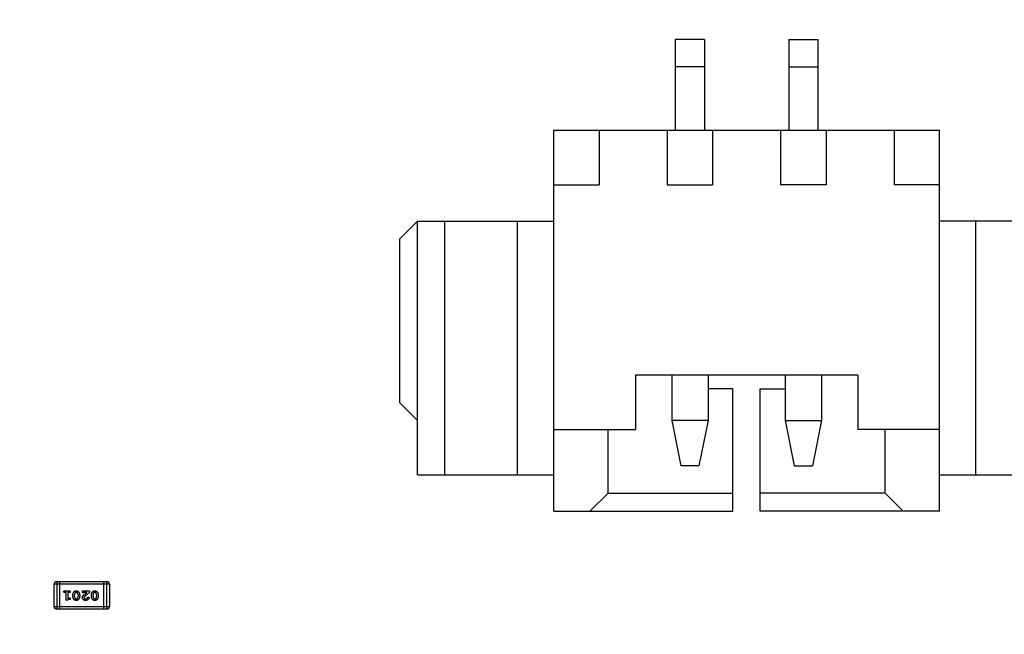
# Model space of a CAD drawing. Header units: millimetres. Extents: x 525 to 788, y 277 to 384.
# Tile 16 of 130: x 703 to 714, y 329 to 336. Entities that reach past the tile are written whole.
import ezdxf

# ---------------------------------------------------------------- set-up
doc = ezdxf.new("R2010")
doc.units = ezdxf.units.MM
doc.header["$LTSCALE"] = 5
doc.header["$PDMODE"] = 3
doc.header["$PDSIZE"] = 0.3125
doc.layers.get('0').update_dxf_attribs({"linetype": 'CONTINUOUS'})
doc.layers.get('Defpoints').update_dxf_attribs({"linetype": 'CONTINUOUS'})
doc.layers.add('dim', color=6, linetype='CONTINUOUS', lineweight=9)
doc.styles.add('Verdana', font='verdana.ttf', dxfattribs={"height": 3})
doc.dimstyles.new('aaaaaaaa 3.0', dxfattribs={"dimtxt": 3, "dimasz": 2.5, "dimexe": 1.25, "dimexo": 0.625, "dimtad": 1, "dimzin": 9, "dimdsep": 46, "dimtxsty": 'Verdana', "dimcen": 0, "dimazin": 0, "dimtfac": 1, "dimtofl": 0, "dimtmove": 0, "dimatfit": 3, "dimfxl": 1, "dimlwd": 25, "dimlwe": 25, "dimarcsym": 0})

# ---------------------------------------------------------------- blocks, each defined once
blk = doc.blocks.new('*D52')
at = {"layer": 'Defpoints', "color": 0}
for p in [(700.628, 338.061), (684.414, 297.363), (712.397, 297.363)]:
    blk.add_point(p, dxfattribs=at)
at = {"layer": 'dim', "color": 0, "lineweight": 25}
for p, q in [((700.003, 338.061), (683.164, 338.061)), ((684.414, 335.561), (684.414, 299.863)), ((711.772, 297.363), (683.164, 297.363))]:
    blk.add_line(p, q, dxfattribs=at)
at = {"layer": 'dim', "color": 0}
for points in [[(684.831, 335.561), (683.997, 335.561), (684.414, 338.061)], [(683.997, 299.863), (684.831, 299.863), (684.414, 297.363)]]:
    blk.add_solid(points, dxfattribs=at)
at = {"layer": 'dim', "color": 0, "insert": (682.228, 317.712), "char_height": 3, "attachment_point": 5, "rotation": 90, "style": 'Verdana'}
blk.add_mtext('40.7', dxfattribs=at)
blk = doc.blocks.new('*D55')
at = {"layer": 'Defpoints', "color": 0}
for p in [(767.508, 331.908), (697.286, 316.938)]:
    blk.add_point(p, dxfattribs=at)
at = {"layer": 'dim', "color": 0, "lineweight": 25}
blk.add_line((785.495, 335.743), (769.953, 332.429), dxfattribs=at)
at = {"layer": 'dim', "color": 0}
blk.add_solid([(769.866, 332.837), (770.04, 332.022), (767.508, 331.908)], dxfattribs=at)
at = {"layer": 'dim', "color": 0, "insert": (778.447, 336.689), "char_height": 3, "attachment_point": 5, "rotation": 12.0345, "style": 'Verdana'}
blk.add_mtext('∅71.8', dxfattribs=at)

msp = doc.modelspace()

# ---------------------------------------------------------------- linework, layer by layer
at = {"linetype": 'Continuous'}
for p, q in [((710.423, 335.622), (710.423, 334.622)), ((710.743, 335.622), (710.423, 335.622)), ((710.743, 335.622), (710.743, 334.622)), ((711.673, 335.622), (711.673, 334.622)), ((711.673, 335.622), (711.993, 335.622)), ((711.993, 335.622), (711.993, 334.622)), ((710.743, 335.322), (710.423, 335.322)), ((711.673, 335.322), (711.993, 335.322)), ((709.083, 330.422), (709.083, 334.622)), ((709.083, 334.622), (713.333, 334.622)), ((709.583, 334.622), (709.583, 334.022)), ((710.333, 334.622), (710.333, 334.022)), ((710.833, 334.622), (710.833, 334.022)), ((711.583, 334.622), (711.583, 334.022)), ((712.083, 334.622), (712.083, 334.022)), ((712.833, 334.622), (712.833, 334.022)), ((713.333, 330.422), (713.333, 334.622)), ((709.083, 334.022), (709.583, 334.022)), ((710.333, 334.022), (710.833, 334.022)), ((712.083, 334.022), (711.583, 334.022)), ((713.333, 334.022), (712.833, 334.022)), ((707.383, 333.422), (707.583, 333.622)), ((707.583, 330.822), (707.583, 333.622)), ((707.583, 333.622), (709.083, 333.622)), ((707.883, 330.822), (707.883, 333.622)), ((708.683, 330.822), (708.683, 333.622)), ((714.833, 333.622), (713.333, 333.622)), ((713.733, 330.822), (713.733, 333.622)), ((707.383, 333.422), (707.383, 331.622)), ((709.983, 331.922), (709.983, 331.322)), ((712.433, 331.922), (709.983, 331.922)), ((710.383, 331.922), (710.383, 331.422)), ((710.783, 331.922), (710.783, 331.422)), ((711.633, 331.922), (711.633, 331.422)), ((712.033, 331.922), (712.033, 331.422)), ((712.433, 331.922), (712.433, 331.322)), ((711.058, 331.772), (710.783, 331.772)), ((711.058, 330.422), (711.058, 331.772)), ((711.358, 330.422), (711.358, 331.772)), ((711.358, 331.772), (711.633, 331.772)), ((707.583, 331.422), (707.383, 331.622)), ((710.383, 331.422), (710.483, 330.922)), ((710.783, 331.422), (710.383, 331.422)), ((710.783, 331.422), (710.683, 330.922)), ((711.633, 331.422), (711.733, 330.922)), ((711.633, 331.422), (712.033, 331.422)), ((712.033, 331.422), (711.933, 330.922)), ((709.083, 331.322), (709.983, 331.322)), ((709.683, 330.622), (709.683, 331.322)), ((713.333, 331.322), (712.433, 331.322)), ((712.733, 330.622), (712.733, 331.322)), ((710.683, 330.922), (710.483, 330.922)), ((711.733, 330.922), (711.933, 330.922)), ((707.583, 330.822), (709.083, 330.822)), ((713.333, 330.822), (714.833, 330.822)), ((709.683, 330.622), (709.483, 330.422)), ((709.683, 330.622), (711.058, 330.622)), ((712.733, 330.622), (711.358, 330.622)), ((712.933, 330.422), (712.733, 330.622)), ((709.083, 330.422), (711.058, 330.422)), ((713.333, 330.422), (711.358, 330.422)), ((703.58, 329.373), (703.58, 329.617)), ((704.19, 329.617), (703.58, 329.617)), ((703.611, 329.648), (703.611, 329.343)), ((703.611, 329.648), (704.16, 329.648)), ((703.641, 329.648), (703.641, 329.343)), ((704.129, 329.343), (704.129, 329.648)), ((704.16, 329.343), (704.16, 329.648)), ((704.19, 329.617), (704.19, 329.373)), ((703.696, 329.544), (703.748, 329.544)), ((703.714, 329.527), (703.696, 329.527)), ((703.714, 329.439), (703.714, 329.527)), ((703.731, 329.527), (703.731, 329.462)), ((703.748, 329.527), (703.731, 329.527)), ((703.788, 329.483), (703.788, 329.501)), ((703.805, 329.483), (703.805, 329.501)), ((703.844, 329.501), (703.844, 329.483)), ((703.862, 329.501), (703.862, 329.483)), ((703.892, 329.536), (703.892, 329.544)), ((703.892, 329.544), (703.969, 329.544)), ((703.942, 329.527), (703.906, 329.527)), ((703.969, 329.544), (703.969, 329.525)), ((703.992, 329.483), (703.992, 329.501)), ((704.009, 329.483), (704.009, 329.501)), ((704.049, 329.501), (704.049, 329.483)), ((704.066, 329.501), (704.066, 329.483)), ((703.58, 329.373), (704.19, 329.373)), ((703.75, 329.448), (703.714, 329.439)), ((703.731, 329.462), (703.746, 329.466)), ((704.16, 329.343), (703.611, 329.343))]:
    msp.add_line(p, q, dxfattribs=at)
for centre, radius, start, end in [((732.397, 324.423), 35.9, 323.5829, 216.3585), ((703.611, 329.617), 0.0305, 90, 180), ((704.16, 329.617), 0.0305, 0, 90), ((703.611, 329.373), 0.0305, 180, 270), ((704.16, 329.373), 0.0305, 270, 0)]:
    msp.add_arc(centre, radius, start, end, dxfattribs=at)
for points, knots in [([(703.685, 329.535), (703.685, 329.536), (703.686, 329.537), (703.686, 329.539), (703.687, 329.54), (703.688, 329.542), (703.69, 329.543), (703.692, 329.543), (703.694, 329.544), (703.696, 329.544), (703.696, 329.544)], [0, 0, 0, 0, 0.11508, 0.223334, 0.32935, 0.439023, 0.554571, 0.682512, 0.830988, 1, 1, 1, 1]), ([(703.696, 329.527), (703.696, 329.527), (703.694, 329.527), (703.692, 329.527), (703.69, 329.528), (703.688, 329.529), (703.687, 329.53), (703.686, 329.532), (703.686, 329.533), (703.685, 329.535), (703.685, 329.535)], [0, 0, 0, 0, 0.169144, 0.317737, 0.446349, 0.561988, 0.671746, 0.776491, 0.88483, 1, 1, 1, 1]), ([(703.748, 329.544), (703.749, 329.544), (703.751, 329.544), (703.753, 329.543), (703.755, 329.543), (703.757, 329.542), (703.758, 329.54), (703.759, 329.539), (703.759, 329.537), (703.759, 329.536), (703.759, 329.535)], [0, 0, 0, 0, 0.16897, 0.317409, 0.445319, 0.562107, 0.670731, 0.776722, 0.884949, 1, 1, 1, 1]), ([(703.759, 329.535), (703.759, 329.535), (703.759, 329.533), (703.759, 329.532), (703.758, 329.53), (703.757, 329.529), (703.755, 329.528), (703.753, 329.527), (703.751, 329.527), (703.749, 329.527), (703.748, 329.527)], [0, 0, 0, 0, 0.115142, 0.223454, 0.328172, 0.436882, 0.553761, 0.682342, 0.830898, 1, 1, 1, 1]), ([(703.788, 329.501), (703.788, 329.502), (703.788, 329.505), (703.788, 329.509), (703.789, 329.513), (703.79, 329.516), (703.791, 329.52), (703.793, 329.524), (703.795, 329.528), (703.797, 329.531), (703.8, 329.534), (703.802, 329.537), (703.805, 329.54), (703.809, 329.542), (703.812, 329.544), (703.816, 329.545), (703.82, 329.545), (703.823, 329.545), (703.825, 329.546)], [0, 0, 0, 0, 0.060689, 0.121343, 0.182007, 0.242891, 0.304904, 0.367913, 0.432239, 0.498506, 0.563959, 0.626551, 0.687255, 0.747176, 0.80728, 0.868949, 0.932783, 1, 1, 1, 1]), ([(703.825, 329.439), (703.823, 329.439), (703.82, 329.439), (703.815, 329.439), (703.811, 329.441), (703.808, 329.442), (703.806, 329.444), (703.804, 329.445), (703.802, 329.447), (703.801, 329.449), (703.799, 329.451), (703.797, 329.453), (703.796, 329.456), (703.794, 329.459), (703.793, 329.461), (703.791, 329.464), (703.79, 329.467), (703.789, 329.471), (703.789, 329.474), (703.788, 329.477), (703.788, 329.48), (703.788, 329.482), (703.788, 329.483)], [0, 0, 0, 0, 0.075814, 0.146482, 0.213608, 0.277912, 0.310829, 0.345167, 0.382026, 0.420793, 0.462199, 0.50664, 0.553174, 0.602953, 0.653483, 0.703732, 0.753196, 0.80242, 0.851518, 0.900484, 0.950145, 1, 1, 1, 1]), ([(703.812, 329.522), (703.812, 329.522), (703.81, 329.52), (703.809, 329.518), (703.808, 329.515), (703.807, 329.513), (703.806, 329.51), (703.805, 329.507), (703.805, 329.504), (703.805, 329.502), (703.805, 329.501)], [0, 0, 0, 0, 0.120659, 0.241221, 0.360872, 0.483058, 0.606571, 0.733737, 0.864551, 1, 1, 1, 1]), ([(703.805, 329.483), (703.805, 329.482), (703.805, 329.48), (703.805, 329.477), (703.806, 329.474), (703.807, 329.471), (703.808, 329.469), (703.809, 329.466), (703.811, 329.464), (703.812, 329.462), (703.813, 329.461)], [0, 0, 0, 0, 0.131151, 0.257896, 0.383189, 0.505968, 0.628799, 0.751052, 0.874669, 1, 1, 1, 1]), ([(703.825, 329.528), (703.824, 329.528), (703.823, 329.528), (703.821, 329.528), (703.819, 329.527), (703.818, 329.527), (703.816, 329.526), (703.815, 329.525), (703.813, 329.524), (703.813, 329.523), (703.812, 329.522)], [0, 0, 0, 0, 0.131209, 0.256723, 0.37792, 0.50022, 0.619846, 0.74393, 0.870147, 1, 1, 1, 1]), ([(703.825, 329.546), (703.826, 329.545), (703.829, 329.545), (703.834, 329.545), (703.838, 329.543), (703.841, 329.542), (703.844, 329.54), (703.845, 329.539), (703.847, 329.537), (703.849, 329.535), (703.85, 329.533), (703.852, 329.531), (703.854, 329.528), (703.855, 329.525), (703.857, 329.523), (703.858, 329.52), (703.859, 329.517), (703.86, 329.514), (703.861, 329.51), (703.861, 329.507), (703.862, 329.504), (703.862, 329.502), (703.862, 329.501)], [0, 0, 0, 0, 0.076241, 0.14777, 0.214938, 0.279794, 0.312415, 0.347311, 0.383919, 0.422991, 0.464187, 0.508125, 0.554688, 0.604308, 0.654695, 0.704824, 0.753962, 0.80311, 0.851868, 0.90118, 0.950114, 1, 1, 1, 1]), ([(703.837, 329.523), (703.836, 329.523), (703.836, 329.524), (703.834, 329.525), (703.833, 329.526), (703.832, 329.527), (703.83, 329.528), (703.828, 329.528), (703.826, 329.528), (703.825, 329.528), (703.825, 329.528)], [0, 0, 0, 0, 0.12172, 0.241043, 0.3598, 0.478381, 0.600838, 0.728151, 0.860156, 1, 1, 1, 1]), ([(703.862, 329.483), (703.862, 329.482), (703.862, 329.479), (703.861, 329.475), (703.86, 329.472), (703.859, 329.468), (703.858, 329.464), (703.856, 329.46), (703.854, 329.457), (703.852, 329.453), (703.85, 329.45), (703.847, 329.447), (703.844, 329.444), (703.841, 329.442), (703.837, 329.44), (703.833, 329.439), (703.829, 329.439), (703.826, 329.439), (703.825, 329.439)], [0, 0, 0, 0, 0.060765, 0.121115, 0.181408, 0.242837, 0.30444, 0.367528, 0.431756, 0.498106, 0.563641, 0.626589, 0.687369, 0.747241, 0.80742, 0.869166, 0.93308, 1, 1, 1, 1]), ([(703.844, 329.501), (703.844, 329.502), (703.844, 329.504), (703.844, 329.507), (703.843, 329.51), (703.842, 329.513), (703.841, 329.515), (703.84, 329.518), (703.839, 329.521), (703.837, 329.522), (703.837, 329.523)], [0, 0, 0, 0, 0.130956, 0.258528, 0.38384, 0.507417, 0.629111, 0.751639, 0.875073, 1, 1, 1, 1]), ([(703.837, 329.462), (703.838, 329.462), (703.839, 329.464), (703.84, 329.466), (703.842, 329.469), (703.843, 329.471), (703.843, 329.474), (703.844, 329.477), (703.844, 329.48), (703.844, 329.482), (703.844, 329.483)], [0, 0, 0, 0, 0.120655, 0.241215, 0.360863, 0.482064, 0.606581, 0.733743, 0.864554, 1, 1, 1, 1]), ([(703.9, 329.523), (703.9, 329.524), (703.898, 329.524), (703.897, 329.524), (703.895, 329.525), (703.894, 329.526), (703.893, 329.528), (703.892, 329.53), (703.892, 329.533), (703.892, 329.535), (703.892, 329.536)], [0, 0, 0, 0, 0.109555, 0.210825, 0.309971, 0.413176, 0.526426, 0.65906, 0.8156, 1, 1, 1, 1]), ([(703.892, 329.471), (703.892, 329.472), (703.892, 329.475), (703.892, 329.478), (703.893, 329.481), (703.894, 329.484), (703.895, 329.486), (703.896, 329.487), (703.898, 329.489), (703.899, 329.491), (703.901, 329.493), (703.903, 329.495), (703.906, 329.497), (703.907, 329.499), (703.908, 329.5)], [0, 0, 0, 0, 0.099468, 0.19651, 0.292424, 0.388554, 0.439455, 0.497554, 0.562776, 0.634765, 0.714721, 0.802272, 0.896998, 1, 1, 1, 1]), ([(703.906, 329.527), (703.905, 329.526), (703.904, 329.525), (703.903, 329.524), (703.902, 329.524), (703.901, 329.524), (703.9, 329.523)], [0, 0, 0, 0, 0.304403, 0.567319, 0.79389, 1, 1, 1, 1]), ([(703.908, 329.5), (703.909, 329.5), (703.911, 329.502), (703.914, 329.504), (703.917, 329.507), (703.921, 329.51), (703.926, 329.514), (703.931, 329.518), (703.936, 329.522), (703.94, 329.525), (703.942, 329.527)], [0, 0, 0, 0, 0.073588, 0.162207, 0.26506, 0.382236, 0.515259, 0.662174, 0.823338, 1, 1, 1, 1]), ([(703.914, 329.48), (703.913, 329.479), (703.912, 329.478), (703.91, 329.475), (703.909, 329.473), (703.909, 329.471), (703.909, 329.47)], [0, 0, 0, 0, 0.29683, 0.557191, 0.787164, 1, 1, 1, 1]), ([(703.969, 329.525), (703.967, 329.524), (703.963, 329.521), (703.958, 329.517), (703.953, 329.513), (703.948, 329.509), (703.944, 329.506), (703.94, 329.502), (703.936, 329.499), (703.932, 329.496), (703.929, 329.494), (703.926, 329.491), (703.923, 329.489), (703.921, 329.487), (703.918, 329.485), (703.917, 329.483), (703.915, 329.482), (703.914, 329.481), (703.914, 329.48)], [0, 0, 0, 0, 0.098607, 0.192241, 0.281174, 0.365408, 0.444671, 0.518965, 0.588561, 0.653679, 0.713615, 0.768858, 0.819369, 0.865194, 0.905848, 0.942058, 0.973353, 1, 1, 1, 1]), ([(703.992, 329.501), (703.992, 329.502), (703.992, 329.505), (703.993, 329.509), (703.994, 329.513), (703.995, 329.516), (703.996, 329.52), (703.998, 329.524), (703.999, 329.528), (704.002, 329.531), (704.004, 329.534), (704.007, 329.537), (704.01, 329.54), (704.013, 329.542), (704.017, 329.544), (704.021, 329.545), (704.025, 329.545), (704.028, 329.545), (704.029, 329.546)], [0, 0, 0, 0, 0.060689, 0.121343, 0.182007, 0.242891, 0.304904, 0.367913, 0.432239, 0.498506, 0.563959, 0.626551, 0.687255, 0.747176, 0.80728, 0.868949, 0.932783, 1, 1, 1, 1]), ([(704.029, 329.439), (704.028, 329.439), (704.025, 329.439), (704.02, 329.439), (704.016, 329.441), (704.013, 329.442), (704.01, 329.444), (704.009, 329.445), (704.007, 329.447), (704.005, 329.449), (704.003, 329.451), (704.002, 329.453), (704, 329.456), (703.999, 329.459), (703.997, 329.461), (703.996, 329.464), (703.995, 329.467), (703.994, 329.471), (703.993, 329.474), (703.993, 329.477), (703.992, 329.48), (703.992, 329.482), (703.992, 329.483)], [0, 0, 0, 0, 0.075814, 0.146482, 0.213608, 0.277912, 0.310829, 0.345167, 0.382026, 0.420793, 0.462199, 0.50664, 0.553174, 0.602953, 0.653483, 0.703732, 0.753196, 0.80242, 0.851518, 0.900484, 0.950145, 1, 1, 1, 1]), ([(704.017, 329.522), (704.016, 329.522), (704.015, 329.52), (704.014, 329.518), (704.012, 329.515), (704.011, 329.513), (704.01, 329.51), (704.01, 329.507), (704.01, 329.504), (704.01, 329.502), (704.009, 329.501)], [0, 0, 0, 0, 0.120659, 0.241221, 0.360872, 0.483058, 0.606571, 0.733737, 0.864551, 1, 1, 1, 1]), ([(704.009, 329.483), (704.01, 329.482), (704.01, 329.48), (704.01, 329.477), (704.01, 329.474), (704.011, 329.471), (704.012, 329.469), (704.014, 329.466), (704.015, 329.464), (704.016, 329.462), (704.017, 329.461)], [0, 0, 0, 0, 0.131151, 0.257896, 0.383189, 0.505968, 0.628799, 0.751052, 0.874669, 1, 1, 1, 1]), ([(704.029, 329.528), (704.028, 329.528), (704.027, 329.528), (704.025, 329.528), (704.024, 329.527), (704.022, 329.527), (704.021, 329.526), (704.019, 329.525), (704.018, 329.524), (704.017, 329.523), (704.017, 329.522)], [0, 0, 0, 0, 0.131209, 0.256723, 0.37792, 0.50022, 0.619846, 0.74393, 0.870147, 1, 1, 1, 1]), ([(704.029, 329.546), (704.031, 329.545), (704.034, 329.545), (704.038, 329.545), (704.043, 329.543), (704.046, 329.542), (704.048, 329.54), (704.05, 329.539), (704.052, 329.537), (704.053, 329.535), (704.055, 329.533), (704.057, 329.531), (704.058, 329.528), (704.06, 329.525), (704.061, 329.523), (704.063, 329.52), (704.064, 329.517), (704.065, 329.514), (704.065, 329.51), (704.066, 329.507), (704.066, 329.504), (704.066, 329.502), (704.066, 329.501)], [0, 0, 0, 0, 0.076241, 0.14777, 0.214938, 0.279794, 0.312415, 0.347311, 0.383919, 0.422991, 0.464187, 0.508125, 0.554688, 0.604308, 0.654695, 0.704824, 0.753962, 0.80311, 0.851868, 0.90118, 0.950114, 1, 1, 1, 1]), ([(704.041, 329.523), (704.041, 329.523), (704.04, 329.524), (704.039, 329.525), (704.037, 329.526), (704.036, 329.527), (704.034, 329.528), (704.033, 329.528), (704.031, 329.528), (704.03, 329.528), (704.029, 329.528)], [0, 0, 0, 0, 0.12172, 0.241043, 0.3598, 0.478381, 0.600838, 0.728151, 0.860156, 1, 1, 1, 1]), ([(704.066, 329.483), (704.066, 329.482), (704.066, 329.479), (704.066, 329.475), (704.065, 329.472), (704.064, 329.468), (704.062, 329.464), (704.061, 329.46), (704.059, 329.457), (704.057, 329.453), (704.054, 329.45), (704.051, 329.447), (704.048, 329.444), (704.045, 329.442), (704.041, 329.44), (704.038, 329.439), (704.034, 329.439), (704.031, 329.439), (704.029, 329.439)], [0, 0, 0, 0, 0.060765, 0.121115, 0.181408, 0.242837, 0.30444, 0.367528, 0.431756, 0.498106, 0.563641, 0.626589, 0.687369, 0.747241, 0.80742, 0.869166, 0.93308, 1, 1, 1, 1]), ([(704.049, 329.501), (704.049, 329.502), (704.049, 329.504), (704.048, 329.507), (704.048, 329.51), (704.047, 329.513), (704.046, 329.515), (704.045, 329.518), (704.043, 329.521), (704.042, 329.522), (704.041, 329.523)], [0, 0, 0, 0, 0.130956, 0.258528, 0.38384, 0.507417, 0.629111, 0.751639, 0.875073, 1, 1, 1, 1]), ([(704.042, 329.462), (704.042, 329.462), (704.043, 329.464), (704.045, 329.466), (704.046, 329.469), (704.047, 329.471), (704.048, 329.474), (704.048, 329.477), (704.049, 329.48), (704.049, 329.482), (704.049, 329.483)], [0, 0, 0, 0, 0.120655, 0.241215, 0.360863, 0.482064, 0.606581, 0.733743, 0.864554, 1, 1, 1, 1]), ([(703.746, 329.466), (703.747, 329.466), (703.748, 329.466), (703.749, 329.467), (703.75, 329.467), (703.751, 329.467), (703.751, 329.467)], [0, 0, 0, 0, 0.317695, 0.586856, 0.816849, 1, 1, 1, 1]), ([(703.759, 329.458), (703.759, 329.457), (703.759, 329.456), (703.759, 329.454), (703.758, 329.453), (703.758, 329.452), (703.756, 329.451), (703.755, 329.45), (703.753, 329.449), (703.751, 329.449), (703.75, 329.448)], [0, 0, 0, 0, 0.117975, 0.226369, 0.325756, 0.420396, 0.524672, 0.655073, 0.812679, 1, 1, 1, 1]), ([(703.751, 329.467), (703.752, 329.467), (703.753, 329.467), (703.755, 329.466), (703.756, 329.465), (703.757, 329.464), (703.758, 329.463), (703.759, 329.461), (703.759, 329.459), (703.759, 329.458), (703.759, 329.458)], [0, 0, 0, 0, 0.115419, 0.228853, 0.345045, 0.47125, 0.60164, 0.72958, 0.861185, 1, 1, 1, 1]), ([(703.813, 329.461), (703.813, 329.461), (703.814, 329.46), (703.815, 329.459), (703.816, 329.458), (703.818, 329.457), (703.819, 329.457), (703.821, 329.456), (703.823, 329.456), (703.824, 329.456), (703.825, 329.456)], [0, 0, 0, 0, 0.121774, 0.242501, 0.36131, 0.479943, 0.602453, 0.729823, 0.861885, 1, 1, 1, 1]), ([(703.825, 329.456), (703.825, 329.456), (703.827, 329.456), (703.828, 329.456), (703.83, 329.457), (703.832, 329.457), (703.833, 329.458), (703.835, 329.459), (703.836, 329.46), (703.837, 329.461), (703.837, 329.462)], [0, 0, 0, 0, 0.130594, 0.257239, 0.379548, 0.501275, 0.621867, 0.743954, 0.86958, 1, 1, 1, 1]), ([(703.928, 329.439), (703.927, 329.439), (703.924, 329.439), (703.921, 329.439), (703.917, 329.44), (703.914, 329.441), (703.91, 329.442), (703.907, 329.444), (703.904, 329.446), (703.902, 329.448), (703.899, 329.451), (703.897, 329.453), (703.895, 329.456), (703.894, 329.459), (703.893, 329.462), (703.892, 329.465), (703.892, 329.468), (703.892, 329.47), (703.892, 329.471)], [0, 0, 0, 0, 0.071698, 0.140683, 0.207081, 0.271675, 0.334884, 0.397604, 0.460704, 0.523944, 0.586642, 0.647136, 0.706007, 0.763885, 0.821852, 0.879744, 0.939019, 1, 1, 1, 1]), ([(703.909, 329.47), (703.909, 329.469), (703.909, 329.468), (703.91, 329.465), (703.912, 329.462), (703.914, 329.46), (703.917, 329.458), (703.92, 329.457), (703.924, 329.456), (703.927, 329.456), (703.928, 329.456)], [0, 0, 0, 0, 0.10389, 0.208117, 0.317701, 0.439, 0.5673, 0.700652, 0.843656, 1, 1, 1, 1]), ([(703.965, 329.468), (703.965, 329.467), (703.965, 329.465), (703.964, 329.462), (703.963, 329.459), (703.961, 329.455), (703.958, 329.452), (703.955, 329.448), (703.952, 329.445), (703.947, 329.443), (703.943, 329.441), (703.938, 329.44), (703.933, 329.439), (703.93, 329.439), (703.928, 329.439)], [0, 0, 0, 0, 0.05198, 0.112599, 0.181812, 0.262014, 0.347645, 0.433803, 0.522565, 0.615648, 0.710944, 0.806017, 0.901714, 1, 1, 1, 1]), ([(703.928, 329.456), (703.929, 329.456), (703.93, 329.456), (703.933, 329.456), (703.935, 329.457), (703.936, 329.457), (703.938, 329.458), (703.94, 329.459), (703.942, 329.46), (703.943, 329.461), (703.943, 329.461)], [0, 0, 0, 0, 0.135186, 0.265299, 0.392428, 0.514867, 0.636664, 0.756861, 0.878127, 1, 1, 1, 1]), ([(703.943, 329.461), (703.944, 329.462), (703.945, 329.463), (703.946, 329.465), (703.947, 329.467), (703.948, 329.469), (703.948, 329.47)], [0, 0, 0, 0, 0.218633, 0.455815, 0.714482, 1, 1, 1, 1]), ([(703.948, 329.47), (703.948, 329.47), (703.949, 329.471), (703.95, 329.473), (703.95, 329.474), (703.951, 329.475), (703.953, 329.476), (703.954, 329.476), (703.955, 329.476), (703.956, 329.476), (703.957, 329.476)], [0, 0, 0, 0, 0.152978, 0.288531, 0.413908, 0.529457, 0.640594, 0.753869, 0.872653, 1, 1, 1, 1]), ([(703.957, 329.476), (703.957, 329.476), (703.958, 329.476), (703.96, 329.476), (703.962, 329.475), (703.963, 329.474), (703.964, 329.472), (703.965, 329.471), (703.965, 329.469), (703.965, 329.468), (703.965, 329.468)], [0, 0, 0, 0, 0.129747, 0.253584, 0.379018, 0.509834, 0.639005, 0.760517, 0.879144, 1, 1, 1, 1]), ([(704.017, 329.461), (704.017, 329.461), (704.018, 329.46), (704.019, 329.459), (704.021, 329.458), (704.022, 329.457), (704.024, 329.457), (704.026, 329.456), (704.027, 329.456), (704.029, 329.456), (704.029, 329.456)], [0, 0, 0, 0, 0.121774, 0.242501, 0.36131, 0.479943, 0.602453, 0.729823, 0.861885, 1, 1, 1, 1]), ([(704.029, 329.456), (704.03, 329.456), (704.031, 329.456), (704.033, 329.456), (704.035, 329.457), (704.036, 329.457), (704.038, 329.458), (704.039, 329.459), (704.04, 329.46), (704.041, 329.461), (704.042, 329.462)], [0, 0, 0, 0, 0.130594, 0.257239, 0.379548, 0.501275, 0.621867, 0.743954, 0.86958, 1, 1, 1, 1])]:
    msp.add_open_spline(points, degree=3, knots=knots, dxfattribs=at)

# ---------------------------------------------------------------- dimensions: what is measured, and where the dimension line sits
at = {"layer": 'dim'}
dim = msp.add_diameter_dim_2p(p1=(697.286, 316.938), p2=(767.508, 331.908), dimstyle='aaaaaaaa 3.0', dxfattribs=at)
dim.commit()
dim.dimension.update_dxf_attribs({"geometry": '*D55', "text_midpoint": (777.719, 334.085), "dimtype": 163})
dim = msp.add_linear_dim(base=(684.414, 297.363), p1=(700.628, 338.061), p2=(712.397, 297.363), angle=90, dimstyle='aaaaaaaa 3.0', dxfattribs=at)
dim.commit()
dim.dimension.update_dxf_attribs({"geometry": '*D52', "text_midpoint": (684.414, 317.712), "dimtype": 160})

doc.saveas('drawing.dxf')
